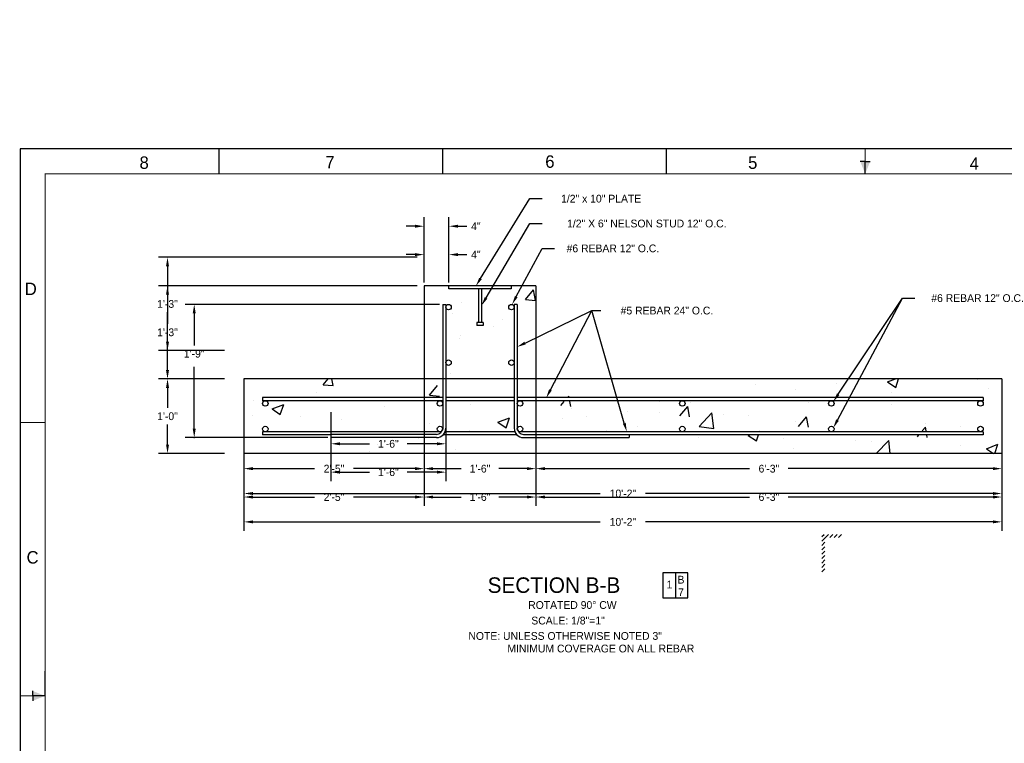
# Model space of a CAD drawing. Extents: x -34 to 2474, y -54 to 1840.
# Tile 2 of 7: x 0 to 158, y 80 to 197. Entities that reach past the tile are written whole.
import ezdxf
from ezdxf.enums import TextEntityAlignment as Align

# ---------------------------------------------------------------- set-up
doc = ezdxf.new("R2010")
doc.units = 0
doc.header["$LTSCALE"] = 8
doc.layers.get('0').update_dxf_attribs({"linetype": 'CONTINUOUS'})
doc.layers.get('DEFPOINTS').update_dxf_attribs({"linetype": 'CONTINUOUS'})
for name, color, linetype in [('DIM', 5, 'CONTINUOUS'), ('FOOTING', 3, 'CONTINUOUS'), ('OUTLINE', 1, 'CONTINUOUS'), ('REBAR', 1, 'CONTINUOUS')]:
    doc.layers.add(name, color=color, linetype=linetype)
doc.dimstyles.get("Standard").update_dxf_attribs({"dimtxt": 2.5, "dimasz": 2.5, "dimexe": 1.25, "dimexo": 0.625, "dimtad": 1, "dimcen": 2.5, "dimazin": 3, "dimtfac": 1, "dimtmove": 0, "dimatfit": 3})

# ---------------------------------------------------------------- blocks, each defined once
blk = doc.blocks.new('*D')
at = {"color": 0, "linetype": 'BYBLOCK'}
for p, q in [((1716, 1746), (1716, 1835.28)), ((1774, 1746), (1774, 1835.28)), ((1698.72, 1818), (1681.44, 1818)), ((1791.28, 1818), (1808.56, 1818)), ((2424, 1757.28), (2424, 1774.56)), ((1710, 1740), (1386.72, 1740)), ((2343.35, 1740), (2441.28, 1740)), ((1404, 1722.72), (1404, 1646.64)), ((2456.73, 1685.28), (2456.73, 1702.56)), ((2344.54, 1668), (2441.28, 1668)), ((2344.54, 1668), (2474.01, 1668)), ((2424, 1650.72), (2424, 1633.44)), ((2346.35, 1628), (2474.01, 1628)), ((1932, 1622), (1932, 1542.72)), ((2172, 1622), (2172, 1542.72)), ((1404, 1541.28), (1404, 1617.36)), ((568, 1408.09), (568, 1613.28)), ((920, 1408.09), (920, 1613.28)), ((2456.73, 1610.72), (2456.73, 1593.44)), ((585.28, 1596), (706.5, 1596)), ((902.72, 1596), (781.5, 1596)), ((2456.73, 1593.44), (2439.45, 1593.44)), ((587, 1389.09), (587, 1577.28)), ((901, 1389.09), (901, 1577.28)), ((604.28, 1560), (706.5, 1560)), ((883.72, 1560), (781.5, 1560)), ((1949.28, 1560), (2020.22, 1560)), ((2154.72, 1560), (2083.78, 1560)), ((605, 1371.09), (605, 1541.28)), ((883, 1371.09), (883, 1541.28)), ((622.28, 1524), (706.5, 1524)), ((865.72, 1524), (781.5, 1524)), ((1482, 1524), (1386.72, 1524)), ((1482, 1524), (1386.72, 1524)), ((1716, 1518), (1716, 1314.72)), ((1716, 1518), (1716, 1314.72)), ((1932, 1518), (1932, 1314.72)), ((1932, 1518), (1932, 1314.72)), ((1404, 1506.72), (1404, 1466.64)), ((634, 1342.09), (634, 1505.28)), ((854, 1342.09), (854, 1505.28)), ((651.28, 1488), (707.36, 1488)), ((836.72, 1488), (780.64, 1488)), ((1446, 1433.28), (1446, 1450.56)), ((1404, 1397.28), (1404, 1437.36)), ((1518, 1416), (1428.72, 1416)), ((1482, 1380), (1386.72, 1380)), ((1482, 1380), (1428.72, 1380)), ((1488, 1374), (1488, 1314.72)), ((1488, 1374), (1488, 1278.72)), ((2280, 1374), (2280, 1314.72)), ((2280, 1374), (2280, 1278.72)), ((1446, 1362.72), (1446, 1345.44)), ((1505.28, 1332), (1571.07, 1332)), ((1698.72, 1332), (1632.93, 1332)), ((1733.28, 1332), (1793.07, 1332)), ((1914.72, 1332), (1854.93, 1332)), ((1949.28, 1332), (2074.22, 1332)), ((2262.72, 1332), (2137.78, 1332)), ((1505.28, 1296), (1852.5, 1296)), ((2262.72, 1296), (1915.5, 1296)), ((985, 838), (1499.28, 838)), ((1482, 820.72), (1482, 792.64)), ((1482, 735.28), (1482, 763.36)), ((985, 718), (1499.28, 718)), ((65, 154.5), (65, 160.44)), ((69, 154.5), (69, 160.44)), ((63.56, 159), (62.12, 159)), ((70.44, 159), (71.88, 159)), ((63.87, 154), (22.26, 154)), ((23.7, 152.56), (23.7, 147.84)), ((208.57, 146.25), (208.57, 152.48)), ((222.57, 146.25), (222.57, 152.48)), ((210.01, 151.04), (212.53, 151.04)), ((221.13, 151.04), (218.61, 151.04)), ((208.57, 144.25), (208.57, 149.44)), ((209.57, 142), (209.57, 149.44)), ((207.13, 148), (205.69, 148)), ((211.01, 148), (212.45, 148)), ((23.7, 140.44), (23.7, 145.16)), ((32.87, 139), (22.26, 139)), ((65, 138.5), (65, 118.56)), ((65, 138.5), (65, 118.56)), ((83, 138.5), (83, 118.56)), ((83, 138.5), (83, 118.56)), ((68.5, 130.56), (68.5, 122.56)), ((50, 129.06), (50, 122.56)), ((36, 126.5), (36, 114.56)), ((36, 126), (36, 118.56)), ((158, 126.5), (158, 114.56)), ((158, 126.5), (158, 118.56)), ((51.44, 124), (56.21, 124)), ((67.06, 124), (62.29, 124)), ((37.44, 120), (47.37, 120)), ((63.56, 120), (53.63, 120)), ((66.44, 120), (70.96, 120)), ((81.56, 120), (77.04, 120)), ((84.44, 120), (117.4, 120)), ((156.56, 120), (123.6, 120)), ((37.44, 116), (93.36, 116)), ((156.56, 116), (100.64, 116)), ((179.45, 80.44), (179.45, 81.88)), ((179.45, 81.88), (180.89, 81.88)), ((208.07, 79), (178.01, 79)), ((190.86, 75.98), (178.01, 75.98)), ((179.45, 74.54), (179.45, 73.1)), ((50.48, 52.02), (50.48, 73.41)), ((58.99, 52.02), (58.99, 73.41)), ((49.04, 71.97), (47.6, 71.97)), ((60.43, 71.97), (61.87, 71.97)), ((44.99, 52.02), (44.99, 66.28)), ((50.48, 52.02), (50.48, 66.28)), ((43.55, 64.84), (42.11, 64.84)), ((51.92, 64.84), (53.36, 64.84)), ((43.55, 61.82), (42.11, 61.82)), ((43.55, 61.82), (42.11, 61.82)), ((44.99, 52.02), (44.99, 63.26)), ((50.48, 52.02), (50.48, 63.26)), ((50.48, 52.02), (50.48, 63.26)), ((51.92, 61.82), (53.36, 61.82)), ((51.92, 61.82), (53.36, 61.82)), ((38.22, 52.96), (38.22, 54.4)), ((54.78, 52.96), (54.78, 54.4)), ((54.78, 54.4), (56.22, 54.4)), ((210.19, 53.07), (210.19, 44.1)), ((44.5, 51.52), (28.54, 51.52)), ((50.98, 51.52), (56.22, 51.52)), ((198.45, 52.01), (198.45, 44.1)), ((29.98, 50.08), (29.98, 40.87)), ((46.51, 49.52), (36.78, 49.52)), ((38.22, 48.08), (38.22, 46.64)), ((38.22, 46.64), (36.78, 46.64)), ((54.78, 45.08), (54.78, 43.64)), ((199.89, 45.54), (201.28, 45.54)), ((208.75, 45.54), (207.36, 45.54)), ((46.89, 42.03), (35.42, 42.03)), ((36.86, 40.59), (36.86, 37.63)), ((29.98, 28.96), (29.98, 38.18)), ((36.86, 31.97), (36.86, 34.94)), ((47.01, 30.97), (47.01, 22.78)), ((44.5, 27.52), (28.54, 27.52)), ((44.99, 27.27), (44.99, 22.78)), ((44.99, 27.27), (44.99, 19.74)), ((68.92, 27.08), (68.92, 19.74)), ((43.55, 24.22), (42.11, 24.22)), ((48.45, 24.22), (49.89, 24.22)), ((46.43, 21.18), (55.49, 21.18)), ((67.48, 21.18), (58.42, 21.18))]:
    blk.add_line(p, q, dxfattribs=at)
for points in [[(1698.72, 1820.88), (1698.72, 1815.12), (1716, 1818)], [(1791.28, 1820.88), (1791.28, 1815.12), (1774, 1818)], [(2421.12, 1757.28), (2426.88, 1757.28), (2424, 1740)], [(1401.12, 1722.72), (1406.88, 1722.72), (1404, 1740)], [(2453.85, 1685.28), (2459.61, 1685.28), (2456.73, 1668)], [(2421.12, 1650.72), (2426.88, 1650.72), (2424, 1668)], [(2453.85, 1610.72), (2459.61, 1610.72), (2456.73, 1628)], [(585.28, 1598.88), (585.28, 1593.12), (568, 1596)], [(902.72, 1598.88), (902.72, 1593.12), (920, 1596)], [(604.28, 1562.88), (604.28, 1557.12), (587, 1560)], [(883.72, 1562.88), (883.72, 1557.12), (901, 1560)], [(1949.28, 1562.88), (1949.28, 1557.12), (1932, 1560)], [(2154.72, 1562.88), (2154.72, 1557.12), (2172, 1560)], [(1401.12, 1541.28), (1406.88, 1541.28), (1404, 1524)], [(622.28, 1526.88), (622.28, 1521.12), (605, 1524)], [(865.72, 1526.88), (865.72, 1521.12), (883, 1524)], [(1401.12, 1506.72), (1406.88, 1506.72), (1404, 1524)], [(651.28, 1490.88), (651.28, 1485.12), (634, 1488)], [(836.72, 1490.88), (836.72, 1485.12), (854, 1488)], [(1443.12, 1433.28), (1448.88, 1433.28), (1446, 1416)], [(1401.12, 1397.28), (1406.88, 1397.28), (1404, 1380)], [(1443.12, 1362.72), (1448.88, 1362.72), (1446, 1380)], [(1505.28, 1334.88), (1505.28, 1329.12), (1488, 1332)], [(1698.72, 1334.88), (1698.72, 1329.12), (1716, 1332)], [(1733.28, 1334.88), (1733.28, 1329.12), (1716, 1332)], [(1914.72, 1334.88), (1914.72, 1329.12), (1932, 1332)], [(1949.28, 1334.88), (1949.28, 1329.12), (1932, 1332)], [(2262.72, 1334.88), (2262.72, 1329.12), (2280, 1332)], [(1505.28, 1298.88), (1505.28, 1293.12), (1488, 1296)], [(2262.72, 1298.88), (2262.72, 1293.12), (2280, 1296)], [(1479.12, 820.72), (1484.88, 820.72), (1482, 838)], [(1479.12, 735.28), (1484.88, 735.28), (1482, 718)], [(63.56, 159.24), (63.56, 158.76), (65, 159)], [(70.44, 159.24), (70.44, 158.76), (69, 159)], [(23.46, 152.56), (23.94, 152.56), (23.7, 154)], [(210.01, 151.28), (210.01, 150.8), (208.57, 151.04)], [(221.13, 151.28), (221.13, 150.8), (222.57, 151.04)], [(207.13, 148.24), (207.13, 147.76), (208.57, 148)], [(211.01, 148.24), (211.01, 147.76), (209.57, 148)], [(23.46, 140.44), (23.94, 140.44), (23.7, 139)], [(51.44, 124.24), (51.44, 123.76), (50, 124)], [(67.06, 124.24), (67.06, 123.76), (68.5, 124)], [(37.44, 120.24), (37.44, 119.76), (36, 120)], [(63.56, 120.24), (63.56, 119.76), (65, 120)], [(66.44, 120.24), (66.44, 119.76), (65, 120)], [(81.56, 120.24), (81.56, 119.76), (83, 120)], [(84.44, 120.24), (84.44, 119.76), (83, 120)], [(156.56, 120.24), (156.56, 119.76), (158, 120)], [(37.44, 116.24), (37.44, 115.76), (36, 116)], [(156.56, 116.24), (156.56, 115.76), (158, 116)], [(179.21, 80.44), (179.69, 80.44), (179.45, 79)], [(179.21, 74.54), (179.69, 74.54), (179.45, 75.98)], [(49.04, 72.21), (49.04, 71.73), (50.48, 71.97)], [(60.43, 72.21), (60.43, 71.73), (58.99, 71.97)], [(43.55, 65.08), (43.55, 64.6), (44.99, 64.84)], [(51.92, 65.08), (51.92, 64.6), (50.48, 64.84)], [(43.55, 62.06), (43.55, 61.58), (44.99, 61.82)], [(43.55, 62.06), (43.55, 61.58), (44.99, 61.82)], [(51.92, 62.06), (51.92, 61.58), (50.48, 61.82)], [(51.92, 62.06), (51.92, 61.58), (50.48, 61.82)], [(37.98, 52.96), (38.46, 52.96), (38.22, 51.52)], [(54.54, 52.96), (55.02, 52.96), (54.78, 51.52)], [(29.74, 50.08), (30.22, 50.08), (29.98, 51.52)], [(37.98, 48.08), (38.46, 48.08), (38.22, 49.52)], [(54.54, 45.08), (55.02, 45.08), (54.78, 46.52)], [(199.89, 45.78), (199.89, 45.3), (198.45, 45.54)], [(208.75, 45.78), (208.75, 45.3), (210.19, 45.54)], [(36.62, 40.59), (37.1, 40.59), (36.86, 42.03)], [(36.62, 31.97), (37.1, 31.97), (36.86, 30.53)], [(29.74, 28.96), (30.22, 28.96), (29.98, 27.52)], [(43.55, 24.46), (43.55, 23.98), (44.99, 24.22)], [(48.45, 24.46), (48.45, 23.98), (47.01, 24.22)], [(46.43, 21.42), (46.43, 20.94), (44.99, 21.18)], [(67.48, 21.42), (67.48, 20.94), (68.92, 21.18)]]:
    blk.add_solid(points, dxfattribs=at)
at = {"layer": 'DEFPOINTS', "color": 0, "linetype": 'BYBLOCK'}
for p in [(1774, 1818), (1404, 1740), (1716, 1740), (1716, 1740), (1774, 1740), (2337.35, 1740), (2338.54, 1668), (2338.54, 1668), (2424, 1668), (1932, 1628), (2172, 1628), (2340.35, 1628), (2456.73, 1628), (920, 1596), (901, 1560), (1932, 1560), (883, 1524), (1404, 1524), (1488, 1524), (1488, 1524), (1716, 1524), (1716, 1524), (1932, 1524), (1932, 1524), (854, 1488), (1446, 1416), (1524, 1416), (568, 1402.09), (920, 1402.09), (587, 1383.09), (901, 1383.09), (1488, 1380), (1488, 1380), (1488, 1380), (1488, 1380), (2280, 1380), (2280, 1380), (605, 1365.09), (883, 1365.09), (634, 1336.09), (854, 1336.09), (1716, 1332), (1932, 1332), (2280, 1332), (2280, 1296), (979, 838), (979, 718), (1482, 718), (69, 159), (23.7, 154), (64.37, 154), (65, 154), (69, 154), (222.57, 151.04), (209.57, 148), (208.57, 145.75), (222.57, 145.75), (208.57, 143.75), (209.57, 141.5), (33.37, 139), (65, 139), (65, 139), (83, 139), (83, 139), (68.5, 131.06), (50, 129.56), (36, 127), (158, 127), (158, 127), (36, 126.5), (68.5, 124), (65, 120), (83, 120), (158, 120), (158, 116), (179.45, 79), (208.57, 79), (191.35, 75.98), (50.48, 71.97), (44.99, 64.84), (50.48, 61.82), (50.48, 61.82), (198.45, 52.5), (210.19, 53.56), (44.99, 51.52), (44.99, 51.52), (44.99, 51.52), (44.99, 51.52), (44.99, 51.52), (50.48, 51.52), (50.48, 51.52), (50.48, 51.52), (50.48, 51.52), (50.48, 51.52), (54.78, 51.52), (58.99, 51.52), (38.22, 49.52), (47.01, 49.52), (50.48, 46.52), (198.45, 45.54), (36.86, 42.03), (47.38, 42.03), (47.01, 31.47), (47.95, 30.53), (29.98, 27.52), (44.99, 27.77), (44.99, 27.77), (44.99, 27.52), (68.92, 27.57), (47.01, 24.22), (68.92, 21.18)]:
    blk.add_point(p, dxfattribs=at)
at = {"color": 0, "linetype": 'BYBLOCK'}
for s, height, p in [('4"', 12, (1745, 1818)), ('6"', 12, (2424, 1704)), ('1\'-6"', 12, (1404, 1632)), ('29\'-4"', 12, (744, 1596)), ('4" CAPILLARY', 12, (2370.53, 1593.44)), ('26\'-2"', 12, (744, 1560)), ('2\'-0"', 12, (2052, 1560)), ('23\'-2"', 12, (744, 1524)), ('18\'-4"', 12, (744, 1488)), ('1\'-0"', 12, (1404, 1452)), ('3" CL', 12, (1446, 1398)), ('1\'-7"', 12, (1602, 1332)), ('1\'-6"', 12, (1824, 1332)), ('2\'-5"', 12, (2106, 1332)), ('6\'-6"', 12, (1884, 1296)), ("10'", 12, (1482, 778)), ('4"', 1.25, (73.34, 159)), ('1\'-2"', 1.25, (215.57, 151.04)), ('1"', 1.25, (213.83, 148)), ('1\'-3"', 1.25, (23.7, 146.5)), ('1\'-6"', 1.25, (59.25, 124)), ('2\'-5"', 1.25, (50.5, 120)), ('1\'-6"', 1.25, (74, 120)), ('6\'-3"', 1.25, (120.5, 120)), ('10\'-2"', 1.25, (97, 116)), ('3"', 1.25, (182.35, 81.88)), ('8 1/2"', 1.25, (43.67, 71.97)), ('5 1/2"', 1.25, (38.18, 64.84)), ('5 1/2"', 1.25, (57.3, 61.82)), ('5 1/2"', 1.25, (57.3, 61.82)), ('5"', 1.25, (57.69, 54.4)), ('2"', 1.25, (35.32, 46.64)), ('1\'-0"', 1.25, (204.32, 45.54)), ("2'", 1.25, (29.98, 39.52)), ('11 1/2"', 1.25, (36.86, 36.28)), ('2"', 1.25, (51.35, 24.22)), ('2"', 1.25, (56.96, 21.18))]:
    blk.add_text(s, height=height, dxfattribs=at).set_placement(p, align=Align.MIDDLE_CENTER)
blk = doc.blocks.new('*X')
at = {"color": 0}
for p, q in [((91.22, 55.87), (92.28, 56.93)), ((91.22, 56.57), (91.58, 56.93)), ((91.22, 55.16), (91.72, 55.66)), ((92.49, 56.43), (92.99, 56.93)), ((93.2, 56.43), (93.7, 56.93)), ((93.9, 56.43), (94.4, 56.93)), ((91.22, 54.45), (91.72, 54.95)), ((91.22, 53.75), (91.72, 54.25)), ((91.22, 53.04), (91.72, 53.54)), ((91.22, 52.33), (91.72, 52.83)), ((91.22, 51.63), (91.72, 52.13)), ((91.23, 50.93), (91.72, 51.42))]:
    blk.add_line(p, q, dxfattribs=at)
blk = doc.blocks.new('BORDER')
at = {"color": 0}
for p, q in [((1, 1), (0, 1)), ((0, 1), (0, 0))]:
    blk.add_line(p, q, dxfattribs=at)

msp = doc.modelspace()

# ---------------------------------------------------------------- linework, layer by layer
at = {"color": 0}
for p, q in [((81.32, 151.775), (82.606, 153.307)), ((82.914, 151.636), (82.606, 153.307)), ((71.087, 151.339), (71.087, 151.339)), ((81.32, 151.775), (82.914, 151.636)), ((69.517, 149.561), (69.517, 149.561)), ((76.193, 147.44), (76.193, 147.44)), ((77.669, 148.492), (77.669, 148.492)), ((70.81, 145.934), (70.81, 145.934)), ((70.762, 145.462), (70.762, 145.462)), ((68.722, 141.252), (68.722, 141.252)), ((79.278, 141.252), (79.278, 141.252)), ((69.178, 139.922), (69.178, 139.922)), ((48.766, 138.063), (49.552, 139)), ((48.766, 138.063), (50.36, 137.924)), ((50.36, 137.924), (50.162, 139)), ((65.893, 136.39), (67.179, 137.922)), ((86.13, 138.462), (86.13, 138.462)), ((118.364, 138.032), (118.364, 138.032)), ((131.396, 138.256), (131.396, 138.256)), ((139.588, 138.513), (140.856, 139)), ((139.588, 138.513), (140.914, 137.618)), ((140.914, 137.618), (141.378, 139)), ((154.137, 138.876), (154.137, 138.876)), ((47.661, 136.826), (47.661, 136.826)), ((65.893, 136.39), (67.487, 136.25)), ((124.72, 137.377), (124.72, 137.377)), ((140.286, 136.876), (140.286, 136.876)), ((155.857, 137.515), (155.857, 137.515)), ((37.561, 135.496), (37.561, 135.496)), ((40.535, 134.184), (42.402, 134.9)), ((41.861, 133.289), (42.402, 134.9)), ((46.006, 136.068), (46.006, 136.068)), ((72.476, 134.865), (72.476, 134.865)), ((87.02, 134.717), (87.573, 135.375)), ((88.093, 135.995), (88.306, 136.249)), ((88.352, 135.995), (88.306, 136.249)), ((88.614, 134.577), (88.467, 135.375)), ((102.812, 135.362), (102.812, 135.362)), ((107.879, 135.16), (107.879, 135.16)), ((126.817, 135.169), (126.817, 135.169)), ((140.305, 134.846), (140.305, 134.846)), ((40.535, 134.184), (41.861, 133.289)), ((58.588, 134.585), (58.588, 134.585)), ((88.712, 134.264), (88.712, 134.264)), ((97.779, 133.83), (97.779, 133.83)), ((102.947, 133.662), (102.947, 133.662)), ((106.147, 133.043), (107.433, 134.575)), ((107.741, 132.904), (107.433, 134.575)), ((109.254, 131.367), (111.331, 133.531)), ((111.625, 130.999), (111.331, 133.531)), ((113.125, 133.292), (113.125, 133.292)), ((37.393, 133.088), (37.393, 133.088)), ((45.118, 132.878), (45.118, 132.878)), ((51.629, 132.486), (51.629, 132.486)), ((65.864, 131.885), (65.864, 131.885)), ((76.858, 132.048), (78.726, 132.765)), ((76.858, 132.048), (78.185, 131.153)), ((78.185, 131.153), (78.726, 132.765)), ((87.261, 132.693), (87.261, 132.693)), ((91.104, 132.951), (91.104, 132.951)), ((117.182, 133.061), (117.182, 133.061)), ((124.754, 132.177), (124.754, 132.177)), ((125.274, 131.37), (126.56, 132.902)), ((126.868, 131.23), (126.56, 132.902)), ((131.418, 132.459), (131.418, 132.459)), ((145.653, 131.858), (145.653, 131.858)), ((157.997, 132.164), (157.997, 132.164)), ((72.262, 130.734), (72.262, 130.734)), ((78.099, 131.283), (78.099, 131.283)), ((94.334, 130.682), (94.334, 130.682)), ((99.275, 131.292), (99.275, 131.292)), ((109.254, 131.367), (111.625, 130.999)), ((117.182, 129.912), (117.423, 130.005)), ((118.508, 129.017), (118.84, 130.005)), ((119.038, 130.625), (119.049, 130.629)), ((119.048, 130.625), (119.049, 130.629)), ((144.401, 129.696), (144.66, 130.005)), ((145.18, 130.625), (145.686, 131.228)), ((145.798, 130.625), (145.687, 131.228)), ((145.995, 129.557), (145.912, 130.005)), ((151.322, 131.285), (151.322, 131.285)), ((153.813, 129.999), (153.813, 129.999)), ((57.487, 128.526), (57.487, 128.526)), ((64.163, 129.404), (64.163, 129.404)), ((83.805, 129.585), (83.805, 129.585)), ((109.202, 129.507), (109.202, 129.507)), ((117.182, 129.912), (118.508, 129.018)), ((122.805, 129.479), (122.805, 129.479)), ((134.48, 129.068), (134.48, 129.068)), ((137.04, 128.877), (137.04, 128.877)), ((137.759, 127), (139.79, 129.118)), ((140.037, 127), (139.79, 129.118)), ((155.505, 127.777), (157.372, 128.493)), ((156.871, 127), (157.372, 128.493)), ((56.157, 127.354), (56.157, 127.354)), ((70.114, 127.707), (70.114, 127.707)), ((124.381, 127.738), (124.381, 127.738)), ((139.962, 127.999), (139.962, 127.999)), ((151.275, 128.276), (151.275, 128.276)), ((155.505, 127.777), (156.657, 127)), ((103.451, 107.778), (103.451, 103.778)), ((107.451, 107.778), (103.451, 107.778)), ((105.451, 107.778), (105.451, 103.778)), ((107.451, 103.778), (107.451, 107.778)), ((103.451, 103.778), (107.451, 103.778))]:
    msp.add_line(p, q, dxfattribs=at)
at = {"layer": 'DEFPOINTS', "color": 0, "linetype": 'BYBLOCK'}
for p in [(68, 150.999), (23.702, 139), (33.366, 139), (50, 129.565), (33.366, 127)]:
    msp.add_point(p, dxfattribs=at)
at = {"layer": 'DIM', "color": 0}
for p, q in [((74.085, 155.158), (82, 168)), ((82, 168), (84, 168)), ((74.971, 152.033), (82, 164)), ((82, 164), (84, 164)), ((79.836, 152.235), (84, 160)), ((84, 160), (86, 160)), ((131.533, 132.366), (142, 152)), ((131.656, 136.521), (142, 152)), ((142, 152), (144, 152)), ((81.26, 144.768), (92, 150)), ((85.335, 137.234), (92, 150)), ((92, 150), (93.44, 150)), ((97.226, 131.886), (92, 150))]:
    msp.add_line(p, q, dxfattribs=at)
at = {"layer": 'DIM', "color": 0, "linetype": 'BYBLOCK'}
for p, q in [((67.5, 150.999), (26.56, 150.999)), ((28, 149.559), (28, 144.401)), ((28, 131.005), (28, 140.923)), ((32.866, 139), (22.262, 139)), ((23.702, 137.56), (23.702, 134.345)), ((23.702, 128.44), (23.702, 131.655)), ((49.5, 129.565), (26.56, 129.565)), ((32.866, 127), (22.262, 127))]:
    msp.add_line(p, q, dxfattribs=at)
msp.add_point((28, 129.565), dxfattribs=at)
at = {"layer": 'DIM', "color": 0}
for points in [[(74.29, 155.032), (73.881, 155.284), (73.33, 153.933)], [(75.178, 151.911), (74.764, 152.155), (74.242, 150.791)], [(80.048, 152.122), (79.625, 152.348), (79.156, 150.966)], [(81.365, 144.553), (81.154, 144.984), (79.965, 144.138)], [(85.548, 137.123), (85.122, 137.346), (84.669, 135.958)], [(131.855, 136.388), (131.456, 136.655), (130.855, 135.324)], [(97.456, 131.952), (96.995, 131.819), (97.625, 130.502)], [(131.745, 132.253), (131.321, 132.478), (130.855, 131.095)]]:
    msp.add_solid(points, dxfattribs=at)
at = {"layer": 'DIM', "color": 0, "linetype": 'BYBLOCK'}
for points in [[(27.76, 149.559), (28.24, 149.559), (28, 150.999)], [(23.462, 137.56), (23.942, 137.56), (23.702, 139)], [(27.76, 131.005), (28.24, 131.005), (28, 129.565)], [(23.462, 128.44), (23.942, 128.44), (23.702, 127)]]:
    msp.add_solid(points, dxfattribs=at)
at = {"layer": 'FOOTING', "color": 0}
for p, q in [((65, 154), (65, 139)), ((83, 154), (65, 154)), ((83, 154), (83, 139)), ((36, 139), (36, 127)), ((158, 139), (36, 139)), ((158, 139), (158, 127)), ((158, 139), (158, 127)), ((158, 139), (158, 127)), ((158, 139), (158, 127)), ((158, 127), (36, 127))]:
    msp.add_line(p, q, dxfattribs=at)
at = {"layer": 'OUTLINE', "color": 0}
for p, q in [((136, 174), (135.2, 174)), ((136, 172), (136, 174)), ((136, 174), (136.8, 174)), ((4, 88), (4, 92)), ((2, 88), (2, 88.8)), ((4, 88), (2, 88)), ((2, 88), (2, 87.2))]:
    msp.add_line(p, q, dxfattribs=at)
for points, const_width in [([(32, 172), (32, 175.985)], 0.24), ([(68, 172), (68, 175.985)], 0.24), ([(104, 172), (104, 175.985)], 0.24), ([(136, 172), (136, 176)], 0.16), ([(-0.012, 132), (3.988, 132)], 0.16), ([(4, 88), (0, 88)], 0.16)]:
    msp.add_lwpolyline(points, dxfattribs=dict(at, const_width=const_width))
at = {"layer": 'OUTLINE', "color": 0, "const_width": 0.16}
msp.add_lwpolyline([(4, 172), (4, 4), (268, 4), (268, 172)], close=True, dxfattribs=at)
at = {"layer": 'OUTLINE', "color": 0}
for points in [[(136, 172), (136.8, 174), (135.2, 174)], [(4, 88), (2, 87.2), (2, 88.8)]]:
    msp.add_solid(points, dxfattribs=at)
at = {"layer": 'REBAR', "color": 0}
for p, q in [((69, 153.5), (69, 154)), ((79, 154), (79, 153.5)), ((79, 153.5), (69, 153.5)), ((73.75, 153.5), (73.75, 148.083)), ((74.25, 153.5), (74.25, 148.083)), ((68, 150.999), (68.5, 150.999)), ((68, 150.999), (68, 131.065)), ((68.5, 150.999), (68.5, 131.065)), ((80, 150.999), (79.5, 150.999)), ((79.5, 150.999), (79.5, 131.065)), ((80, 150.999), (80, 131.065)), ((74.5, 148.083), (73.5, 148.083)), ((73.5, 148.083), (73.5, 147.583)), ((74.5, 147.583), (73.5, 147.583)), ((74.5, 148.083), (74.5, 147.583)), ((39, 135.995), (39, 135.495)), ((68, 135.995), (39, 135.995)), ((68, 135.495), (39, 135.495)), ((79.5, 135.995), (68.5, 135.995)), ((79.5, 135.495), (68.5, 135.495)), ((155, 135.995), (80, 135.995)), ((155, 135.495), (80, 135.495)), ((155, 135.995), (155, 135.495)), ((39, 130.505), (39, 130.005)), ((67.828, 130.505), (39, 130.505)), ((50, 130.005), (39, 130.005)), ((67, 130.065), (50, 130.065)), ((50, 130.065), (50, 129.565)), ((79.939, 130.005), (68.061, 130.005)), ((79.608, 130.505), (68.392, 130.505)), ((155, 130.505), (80.172, 130.505)), ((81, 130.065), (98, 130.065)), ((98, 130.065), (98, 129.565)), ((155, 130.005), (98, 130.005)), ((155, 130.505), (155, 130.005)), ((67, 129.565), (50, 129.565)), ((81, 129.565), (98, 129.565))]:
    msp.add_line(p, q, dxfattribs=at)
for centre in [(68.94, 150.559), (79.06, 150.559), (68.94, 141.624), (79.06, 141.624), (39.44, 135.055), (67.56, 135.055), (80.44, 135.055), (106.56, 135.055), (130.56, 135.055), (154.56, 135.055), (39.44, 130.945), (67.56, 130.945), (80.44, 130.945), (106.56, 130.945), (130.56, 130.945), (154.56, 130.945)]:
    msp.add_circle(centre, 0.44, dxfattribs=at)
for centre, radius, start, end in [((67, 131.065), 1.5, 270, 0), ((67, 131.065), 1, 270, 0), ((81, 131.065), 1.5, 180, 270), ((81, 131.065), 1, 180, 270)]:
    msp.add_arc(centre, radius, start, end, dxfattribs=at)

# ---------------------------------------------------------------- block references
at = {"color": 0}
msp.add_blockref('*X', (37.796, 57.051), dxfattribs=at)
at = {"color": 0, "xscale": 272, "yscale": 176, "zscale": 272}
msp.add_blockref('BORDER', (0, 0), dxfattribs=at)

# ---------------------------------------------------------------- texts
at = {"color": 0}
for s, p in [('1', (104.502, 105.301)), ('B', (106.353, 106.076)), ('7', (106.353, 104.052))]:
    msp.add_text(s, height=1.25, dxfattribs=at).set_placement(p, align=Align.CENTER)
at = {"layer": 'DIM', "color": 0}
for s, p in [('1/2" x 10" PLATE', (93.5, 168)), ('#6 REBAR 12" O.C.', (95.397, 160))]:
    msp.add_text(s, height=1.25, rotation=360, dxfattribs=at).set_placement(p, align=Align.MIDDLE_CENTER)
for s, p in [('1/2" X 6" NELSON STUD 12" O.C.', (100.851, 164)), ('#6 REBAR 12" O.C.', (154.095, 152)), ('#5 REBAR 24" O.C.', (104.095, 150))]:
    msp.add_text(s, height=1.25, dxfattribs=at).set_placement(p, align=Align.MIDDLE_CENTER)
at = {"layer": 'DIM', "color": 0, "linetype": 'BYBLOCK'}
for s, p in [('1\'-9"', (28, 143.056)), ('1\'-0"', (23.702, 133))]:
    msp.add_text(s, height=1.25, dxfattribs=at).set_placement(p, align=Align.MIDDLE_CENTER)
at = {"layer": 'DIM', "color": 0}
msp.add_text('SECTION B-B', height=2.5, dxfattribs=at).set_placement((75.228, 104.573))
for s, p in [('ROTATED 90%%D CW', (88.871, 102.003)), ('SCALE: 1/8"=1"', (88.173, 99.496)), ('NOTE: UNLESS OTHERWISE NOTED 3"', (87.711, 97.023)), ('MINIMUM COVERAGE ON ALL REBAR', (93.452, 94.999))]:
    msp.add_text(s, height=1.25, dxfattribs=at).set_placement(p, align=Align.CENTER)
at = {"layer": 'OUTLINE', "color": 0}
for s, p in [('8', (19.943, 173.795)), ('7', (49.855, 173.886)), ('6', (85.249, 173.969)), ('5', (117.902, 173.776))]:
    msp.add_text(s, height=2, dxfattribs=at).set_placement(p, align=Align.MIDDLE)
for s, p in [('4', (153.562, 172.652)), ('D', (1.691, 152.483)), ('C', (1.981, 109.292))]:
    msp.add_text(s, height=2, dxfattribs=at).set_placement(p, align=Align.CENTER)

# ---------------------------------------------------------------- dimensions: what is measured, and where the dimension line sits
at = {"layer": 'DIM', "color": 0}
dim = msp.add_linear_dim(base=(179.445, 83.564), p1=(191.352, 80.548), p2=(208.571, 83.564), angle=90, dimstyle='Standard', dxfattribs=at)
dim.commit()
dim.dimension.update_dxf_attribs({"geometry": '*D', "text_midpoint": (182.349, 86.444), "insert": (0, 4.564)})
for base, p1, p2, middle in [((158, 116), (36, 127), (158, 127), (97, 116)), ((69, 159), (65, 154), (69, 154), (73.344, 159)), ((65, 120), (36, 126.5), (65, 139), (50.5, 120)), ((83, 120), (65, 139), (83, 139), (74, 120)), ((158, 120), (83, 139), (158, 127), (120.5, 120)), ((209.571, 148), (208.571, 143.75), (209.571, 141.5), (213.826, 148)), ((222.571, 151.04), (208.571, 145.75), (222.571, 145.75), (215.571, 151.04)), ((47.01, 24.22), (44.992, 27.77), (47.01, 31.47), (51.354, 24.22)), ((50.484, 71.967), (58.992, 51.52), (50.484, 51.52), (43.67, 71.967)), ((44.992, 64.836), (50.484, 51.52), (44.992, 51.52), (38.178, 64.836))]:
    dim = msp.add_linear_dim(base=base, p1=p1, p2=p2, dimstyle='Standard', dxfattribs=at)
    dim.commit()
    dim.dimension.update_dxf_attribs({"geometry": '*D', "text_midpoint": middle})
for base, p1, p2, middle in [((23.702, 154), (33.366, 139), (64.366, 154), (23.702, 146.5)), ((29.985, 27.52), (44.992, 51.52), (44.992, 27.52), (29.985, 39.52)), ((38.224, 49.52), (44.992, 51.52), (47.01, 49.52), (35.32, 46.64)), ((36.856, 42.03), (47.95, 30.53), (47.385, 42.03), (36.856, 36.28)), ((54.784, 51.52), (50.484, 46.52), (50.484, 51.52), (57.688, 54.4))]:
    dim = msp.add_linear_dim(base=base, p1=p1, p2=p2, angle=90, dimstyle='Standard', dxfattribs=at)
    dim.commit()
    dim.dimension.update_dxf_attribs({"geometry": '*D', "text_midpoint": middle})
for base, p1, p2, text, middle in [((68.5, 124), (50, 129.565), (68.5, 131.065), '1\'-6"', (59.25, 124)), ((198.451, 45.541), (210.191, 53.564), (198.451, 52.504), '1\'-0"', (204.321, 45.541)), ((68.918, 21.18), (44.992, 27.77), (68.918, 27.571), '2"', (56.955, 21.18))]:
    dim = msp.add_linear_dim(base=base, p1=p1, p2=p2, text=text, dimstyle='Standard', dxfattribs=at)
    dim.commit()
    dim.dimension.update_dxf_attribs({"geometry": '*D', "text_midpoint": middle})

doc.saveas('drawing.dxf')
